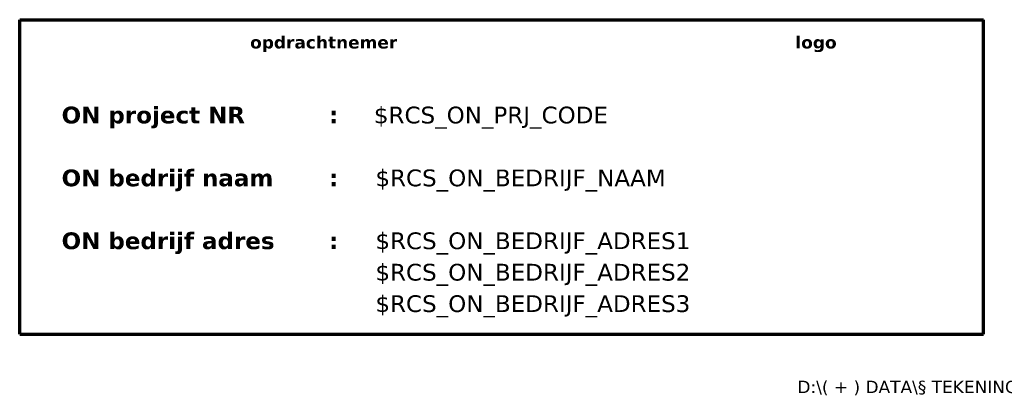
# Model space of a CAD drawing. Header units: millimetres. Extents: x -592 to 7, y -7 to 410.
# Tile 2 of 68: x -245 to -127, y 2 to 47. Entities that reach past the tile are written whole.
import ezdxf
from ezdxf.enums import TextEntityAlignment as Align

# ---------------------------------------------------------------- set-up
doc = ezdxf.new("R2010")
doc.units = ezdxf.units.MM
doc.layers.add('--.--_L_titelblok', color=7, linetype='Continuous')
doc.layers.add('--.--_T_titelblok', color=6, linetype='Continuous')
doc.styles.add('Verdana', font='verdana.ttf', dxfattribs={"height": 1.475})
doc.styles.add('Verdana_3', font='verdana.ttf', dxfattribs={"height": 2})
doc.styles.add('Verdana_B', font='verdanab.ttf', dxfattribs={"height": 1.475})
doc.styles.add('Verdana_B_1', font='verdanab.ttf', dxfattribs={"height": 2})

msp = doc.modelspace()

# ---------------------------------------------------------------- linework, layer by layer
at = {"layer": '--.--_L_titelblok', "lineweight": 70}
for p, q in [((-245, 47.5), (-130, 47.5)), ((-245, 10), (-245, 47.5)), ((-130, 10), (-130, 47.5)), ((-245, 10), (-130, 10))]:
    msp.add_line(p, q, dxfattribs=at)

# ---------------------------------------------------------------- texts
at = {"layer": '--.--_T_titelblok', "style": 'Verdana'}
msp.add_text('D:\\( + ) DATA\\§ TEKENING - titelblok-tekeningkader\\2025-03-00-NEW\\RCS_--_titelblok_hoek.dwg', height=1.475, dxfattribs=at).set_placement((-55, 3.7), align=Align.MIDDLE_RIGHT)
at = {"layer": '--.--_T_titelblok', "color": 7, "attachment_point": 1}
for s, insert, char_height, width, style in [('opdrachtnemer', (-217.5, 45.54), 1.475, 22.0464, 'Verdana_B'), ('logo', (-152.43, 45.54), 1.475, 6.173, 'Verdana_B'), ('ON project NR', (-240, 37.13), 2, 27.6582, 'Verdana_B_1'), ('\\fVerdana|b1|i0|c0|p34|;:', (-208.09, 37.13), 2, 1.3629, 'Verdana_B_1'), ('ON bedrijf naam', (-240, 29.63), 2, 31.9072, 'Verdana_B_1'), ('\\fVerdana|b1|i0|c0|p34|;:', (-208.09, 29.63), 2, 1.3629, 'Verdana_B_1'), ('ON bedrijf adres', (-240, 22.13), 2, 31.9072, 'Verdana_B_1'), ('\\fVerdana|b1|i0|c0|p34|;:', (-208.09, 22.13), 2, 1.3629, 'Verdana_B_1')]:
    msp.add_mtext(s, dxfattribs=dict(at, insert=insert, char_height=char_height, width=width, style=style))
at = {"layer": '--.--_T_titelblok', "style": 'Verdana_3'}
for tag, p in [('$RCS_ON_PRJ_CODE', (-202.73, 35.13)), ('$RCS_ON_BEDRIJF_NAAM', (-202.55, 27.63)), ('$RCS_ON_BEDRIJF_ADRES1', (-202.55, 20.13)), ('$RCS_ON_BEDRIJF_ADRES2', (-202.55, 16.38)), ('$RCS_ON_BEDRIJF_ADRES3', (-202.55, 12.63))]:
    msp.add_attdef(tag, p, '', height=2, dxfattribs=at)

doc.saveas('drawing.dxf')
